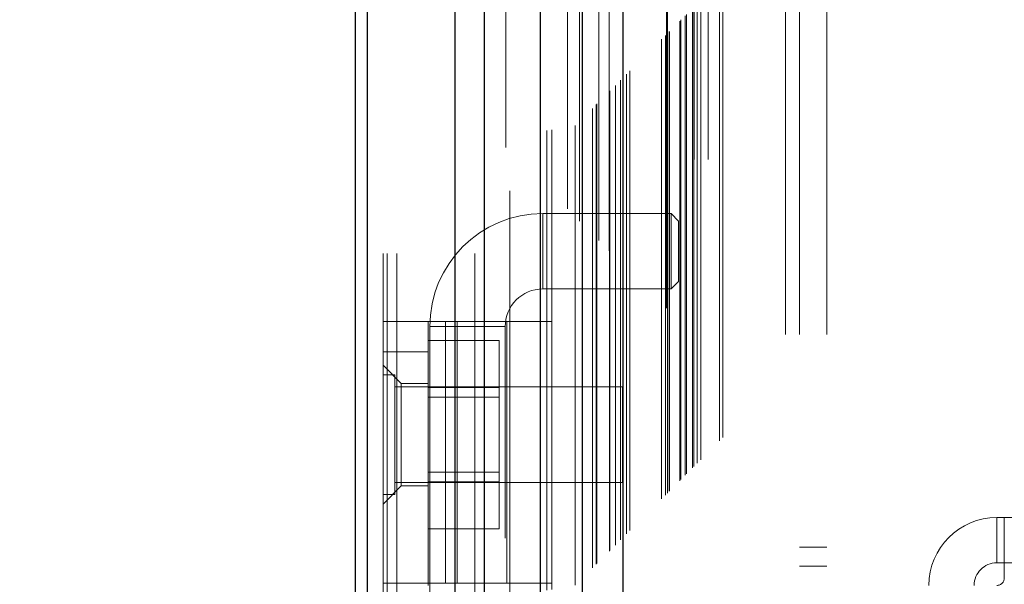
# Model space of a CAD drawing. Header units: inches. Extents: x 0.2 to 10.8, y 0.2 to 8.2.
# Tile 67 of 123: x 2.774 to 2.988, y 4.926 to 5.049. Entities that reach past the tile are written whole.
import ezdxf

# ---------------------------------------------------------------- set-up
doc = ezdxf.new("R2010")
doc.units = ezdxf.units.IN
doc.header["$MEASUREMENT"] = 0
doc.linetypes.add('HIDDEN', pattern=[0.07500000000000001, 0.05, -0.025])
doc.layers.add('DIMENSIONS', color=140, linetype='Continuous')
doc.styles.add('SLDTEXTSTYLE0', font='TXT', dxfattribs={"width": 0.7})
doc.dimstyles.new('SLDDIMSTYLE0', dxfattribs={"dimtxt": 0.0849609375, "dimasz": 0.13, "dimexe": 0, "dimexo": 0.0625, "dimgap": 0.021240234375, "dimtad": 0, "dimtih": 1, "dimtoh": 1, "dimlfac": 12, "dimrnd": 1e-09, "dimzin": 12, "dimdsep": 46, "dimtxsty": 'SLDTEXTSTYLE0', "dimsah": 1, "dimcen": 0.09, "dimadec": 0, "dimazin": 3, "dimtfac": 1, "dimtofl": 0, "dimtmove": 0, "dimatfit": 3, "dimfxl": 0, "dimfrac": 2, "dimtolj": 1, "dimtzin": 12, "dimarcsym": 0})

# ---------------------------------------------------------------- blocks, each defined once
blk = doc.blocks.new('_D')
at = {"layer": 'DIMENSIONS'}
for p, q in [((3.084471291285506, 5.110801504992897), (2.397717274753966, 5.110801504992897)), ((2.522717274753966, 5.110801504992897), (2.522717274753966, 4.323254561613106)), ((2.361143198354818, 4.169203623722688), (2.332613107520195, 4.169203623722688)), ((2.332613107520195, 4.169203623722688), (2.332613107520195, 4.034172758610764)), ((2.684291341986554, 4.169203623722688), (2.712821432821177, 4.169203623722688)), ((2.712821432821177, 4.169203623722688), (2.712821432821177, 4.034172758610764)), ((2.332613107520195, 4.034172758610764), (2.361143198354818, 4.034172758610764)), ((2.712821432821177, 4.034172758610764), (2.684291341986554, 4.034172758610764)), ((2.522717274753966, 3.120523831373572), (2.522717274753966, 4.015152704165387)), ((3.084471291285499, 3.120523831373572), (2.397717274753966, 3.120523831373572))]:
    blk.add_line(p, q, dxfattribs=at)
for points in [[(2.522717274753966, 5.110801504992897), (2.502717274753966, 4.980801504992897), (2.542717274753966, 4.980801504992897)], [(2.522717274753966, 3.120523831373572), (2.542717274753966, 3.250523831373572), (2.502717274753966, 3.250523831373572)]]:
    blk.add_solid(points, dxfattribs=at)
at = {"layer": 'DIMENSIONS', "char_height": 0.08333333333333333, "attachment_point": 1, "style": 'SLDTEXTSTYLE0'}
for s, insert in [('23.88', (2.361143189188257, 4.295645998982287)), ('606.6', (2.361143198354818, 4.141595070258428))]:
    blk.add_mtext(s, dxfattribs=dict(at, insert=insert))

msp = doc.modelspace()

# ---------------------------------------------------------------- linework, layer by layer
at = {"color": 7, "linetype": 'HIDDEN', "lineweight": 18}
for p, q in [((2.855755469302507, 2.897754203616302), (2.855755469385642, 5.638935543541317)), ((2.852755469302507, 2.897754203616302), (2.852755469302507, 5.342901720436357)), ((2.853634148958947, 2.897754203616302), (2.853634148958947, 5.342403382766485)), ((2.855755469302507, 2.897754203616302), (2.85575546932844, 5.341405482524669)), ((2.8727101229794, 2.897754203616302), (2.872710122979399, 5.333429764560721)), ((2.874831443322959, 2.897754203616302), (2.874831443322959, 5.333170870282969)), ((2.879453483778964, 5.320848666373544), (2.879453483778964, 2.910473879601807)), ((2.880377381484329, 2.911388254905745), (2.880377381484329, 5.319937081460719)), ((2.888380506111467, 2.924550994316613), (2.888380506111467, 5.306774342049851)), ((2.889513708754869, 2.92465789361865), (2.889513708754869, 5.306667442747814)), ((2.892880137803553, 5.307466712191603), (2.892880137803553, 2.923858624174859)), ((2.894582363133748, 2.925593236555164), (2.894582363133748, 5.305732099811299)), ((2.895487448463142, 5.30482645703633), (2.895487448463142, 2.926496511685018)), ((2.898332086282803, 2.929342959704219), (2.898332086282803, 5.301982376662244)), ((2.89914605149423, 2.930156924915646), (2.89914605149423, 5.301168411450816)), ((2.899295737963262, 2.930306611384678), (2.899295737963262, 5.301018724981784)), ((2.899702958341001, 5.30062068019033), (2.899702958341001, 2.930716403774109)), ((2.901964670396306, 5.298382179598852), (2.901964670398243, 2.932943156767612)), ((2.901995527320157, 2.933004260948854), (2.901995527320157, 5.298322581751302)), ((2.902129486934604, 2.93314036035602), (2.902129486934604, 5.298184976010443)), ((2.903323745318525, 2.934337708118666), (2.903323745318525, 5.296986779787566)), ((2.904448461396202, 2.935459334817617), (2.904448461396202, 5.295866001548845)), ((2.9049190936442, 5.295437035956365), (2.904919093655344, 2.935888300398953)), ((2.905750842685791, 2.936761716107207), (2.905750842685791, 5.294563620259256)), ((2.906481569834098, 2.937492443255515), (2.906481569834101, 5.293832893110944)), ((2.913365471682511, 2.944376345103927), (2.913365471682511, 5.286948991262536)), ((2.914198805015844, 2.94520967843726), (2.914198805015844, 5.286115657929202)), ((2.914615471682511, 5.285698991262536), (2.914615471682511, 2.945626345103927)), ((2.914615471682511, 2.945626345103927), (2.914615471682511, 5.285698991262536)), ((2.915032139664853, 2.946043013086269), (2.915032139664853, 5.285282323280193)), ((2.915079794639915, 2.946073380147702), (2.915079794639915, 5.285239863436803)), ((2.917323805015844, 2.948334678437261), (2.917323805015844, 5.282990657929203)), ((2.917323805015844, 2.948334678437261), (2.917323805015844, 5.282990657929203)), ((2.917564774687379, 2.948575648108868), (2.917564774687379, 5.282749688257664)), ((2.918493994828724, 2.949504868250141), (2.918493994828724, 5.281820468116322)), ((2.918782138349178, 2.949793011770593), (2.918782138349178, 5.281532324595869)), ((2.920404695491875, 2.951396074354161), (2.920404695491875, 5.279927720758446)), ((2.921111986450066, 2.952122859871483), (2.921111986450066, 5.27920247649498)), ((2.921885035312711, 2.952895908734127), (2.921885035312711, 5.278429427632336)), ((2.925975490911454, 2.956986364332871), (2.925975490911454, 5.274338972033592)), ((2.926703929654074, 2.957717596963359), (2.926703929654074, 5.273628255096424)), ((2.94033880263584, 2.980170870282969), (2.94033880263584, 5.251087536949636)), ((2.94033880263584, 2.980170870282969), (2.94033880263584, 5.251087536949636)), ((2.94333880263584, 2.980170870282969), (2.94333880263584, 5.251087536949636)), ((2.94933880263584, 2.980170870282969), (2.94933880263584, 5.251087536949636)), ((2.914471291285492, 3.018204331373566), (2.914471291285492, 5.213120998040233)), ((2.920471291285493, 3.018204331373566), (2.920471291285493, 5.213120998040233)), ((2.923471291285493, 3.018204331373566), (2.923471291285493, 5.213120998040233)), ((2.923471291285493, 3.018204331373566), (2.923471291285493, 5.213120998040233)), ((2.887532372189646, 4.990060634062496), (2.887532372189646, 5.006464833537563)), ((2.915419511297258, 5.006464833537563), (2.887532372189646, 5.006464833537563)), ((2.915419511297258, 5.006464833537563), (2.915419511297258, 4.990060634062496)), ((2.917059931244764, 5.004824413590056), (2.915419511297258, 5.006464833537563)), ((2.917059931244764, 5.004824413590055), (2.917059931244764, 4.991701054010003)), ((2.915419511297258, 4.990060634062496), (2.917059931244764, 4.991701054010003)), ((2.887532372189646, 4.990060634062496), (2.915419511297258, 4.990060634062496)), ((2.852755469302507, 4.982960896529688), (2.889500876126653, 4.982960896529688)), ((2.862597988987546, 4.92603832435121), (2.862597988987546, 4.982960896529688)), ((2.866372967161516, 4.92603832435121), (2.866372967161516, 4.982960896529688)), ((2.868920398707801, 4.982960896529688), (2.868920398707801, 4.92603832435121)), ((2.879658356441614, 4.92603832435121), (2.879658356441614, 4.982960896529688)), ((2.889500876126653, 4.92603832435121), (2.889500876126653, 4.982960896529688)), ((2.862926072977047, 4.981858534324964), (2.879330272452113, 4.981858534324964)), ((2.862926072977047, 4.981858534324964), (2.862926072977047, 4.735795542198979)), ((2.879330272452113, 4.735795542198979), (2.879330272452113, 4.981858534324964)), ((2.862597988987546, 4.978833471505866), (2.878014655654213, 4.978833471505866)), ((2.878014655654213, 4.968585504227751), (2.878014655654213, 4.978833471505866)), ((2.852755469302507, 4.976399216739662), (2.862597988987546, 4.976399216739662)), ((2.856692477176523, 4.969509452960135), (2.852755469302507, 4.97344646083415)), ((2.855359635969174, 4.971358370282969), (2.852755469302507, 4.971358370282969)), ((2.855359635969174, 4.945316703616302), (2.855359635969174, 4.971358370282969)), ((2.90483880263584, 4.968754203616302), (2.855359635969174, 4.968754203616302)), ((2.856692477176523, 4.969509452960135), (2.856692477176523, 4.95835459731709)), ((2.862597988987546, 4.969509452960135), (2.856692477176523, 4.969509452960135)), ((2.862597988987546, 4.968585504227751), (2.878014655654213, 4.968585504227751)), ((2.878014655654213, 4.94808956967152), (2.878014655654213, 4.968585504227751)), ((2.90483880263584, 4.947920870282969), (2.90483880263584, 4.968754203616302)), ((2.878014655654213, 4.966500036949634), (2.862597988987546, 4.966500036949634)), ((2.856692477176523, 4.95835459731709), (2.856692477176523, 4.947199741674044)), ((2.862597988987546, 4.950175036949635), (2.878014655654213, 4.950175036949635)), ((2.852755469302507, 4.943262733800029), (2.856692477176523, 4.947199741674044)), ((2.855359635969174, 4.947920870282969), (2.90483880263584, 4.947920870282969)), ((2.856692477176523, 4.947199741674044), (2.862597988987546, 4.947199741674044)), ((2.862597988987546, 4.94808956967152), (2.878014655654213, 4.94808956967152)), ((2.878014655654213, 4.937841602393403), (2.878014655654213, 4.94808956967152)), ((2.852755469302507, 4.945316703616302), (2.855359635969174, 4.945316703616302)), ((2.986285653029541, 4.940309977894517), (2.986285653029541, 4.930467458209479)), ((2.986285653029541, 4.940309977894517), (2.987926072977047, 4.940309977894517)), ((2.987926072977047, 4.937029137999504), (2.987926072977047, 4.940309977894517)), ((2.987926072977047, 4.940309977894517), (2.989566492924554, 4.940309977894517)), ((2.862597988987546, 4.937841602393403), (2.878014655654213, 4.937841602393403)), ((2.987926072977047, 4.937029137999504), (2.987926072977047, 4.927186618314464)), ((2.94933880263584, 4.933879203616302), (2.94333880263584, 4.933879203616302)), ((2.94333880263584, 4.929712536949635), (2.94933880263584, 4.929712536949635)), ((2.987926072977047, 4.930467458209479), (2.986285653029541, 4.930467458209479)), ((2.989566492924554, 4.930467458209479), (2.987926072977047, 4.930467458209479)), ((2.889500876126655, 4.92603832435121), (2.852755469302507, 4.92603832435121)), ((2.862597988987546, 4.92603832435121), (2.862597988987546, 4.925546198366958))]:
    msp.add_line(p, q, dxfattribs=at)
at = {"color": 7, "linetype": 'Continuous', "lineweight": 25}
for p, q in [((2.846755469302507, 2.897754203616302), (2.846755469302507, 5.34358365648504)), ((2.849391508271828, 2.897754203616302), (2.849391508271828, 5.342403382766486)), ((2.86846748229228, 2.897754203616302), (2.868467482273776, 5.333429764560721)), ((2.874831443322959, 2.897754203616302), (2.874831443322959, 5.333170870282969)), ((2.886971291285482, 5.307466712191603), (2.886971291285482, 2.923858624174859)), ((2.896055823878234, 5.298382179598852), (2.896055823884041, 2.932943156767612)), ((2.904919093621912, 5.295437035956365), (2.904919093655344, 2.935888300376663))]:
    msp.add_line(p, q, dxfattribs=at)
at = {"color": 7, "linetype": 'HIDDEN', "lineweight": 18, "flags": 128}
msp.add_lwpolyline([(2.914411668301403, 5.285887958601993), (2.914412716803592, 4.090630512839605), (2.914411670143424, 2.945444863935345)], dxfattribs=at)
at = {"color": 7, "linetype": 'HIDDEN', "lineweight": 18}
for centre, radius, start, end in [((2.887532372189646, 4.981858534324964), 0.02460629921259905, 90, 180), ((2.887532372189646, 4.981858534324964), 0.008202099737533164, 90, 180), ((2.986285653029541, 4.925546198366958), 0.01476377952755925, 90, 180), ((2.986285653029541, 4.925546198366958), 0.004921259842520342, 90, 180), ((2.986285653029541, 4.927186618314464), 0.001640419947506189, 270.0000000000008, 0)]:
    msp.add_arc(centre, radius, start, end, dxfattribs=at)
msp.add_open_spline([(2.92008205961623, 2.951101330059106), (2.920079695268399, 2.956053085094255), (2.920074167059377, 2.967631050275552), (2.92007717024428, 2.985946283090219), (2.920078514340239, 3.005835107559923), (2.920077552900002, 3.034534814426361), (2.920077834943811, 3.071954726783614), (2.920077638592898, 3.158064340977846), (2.920077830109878, 3.327333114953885), (2.920077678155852, 3.657209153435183), (2.920077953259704, 4.160525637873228), (2.92007705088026, 4.679570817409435), (2.920078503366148, 5.029711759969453), (2.920077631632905, 5.15833076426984), (2.920077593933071, 5.17971500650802), (2.920078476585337, 5.201200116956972), (2.920077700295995, 5.222827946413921), (2.920074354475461, 5.243734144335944), (2.920080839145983, 5.262422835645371), (2.920089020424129, 5.27427885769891), (2.920101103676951, 5.279766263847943), (2.92010208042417, 5.280209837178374)], degree=3, knots=[0, 0, 0, 0, 0.006378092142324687, 0.01491296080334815, 0.02359086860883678, 0.03199582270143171, 0.05187951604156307, 0.0717894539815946, 0.1429090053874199, 0.269905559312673, 0.4966851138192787, 0.7912040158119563, 0.9384598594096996, 0.9476829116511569, 0.9568712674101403, 0.9660037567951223, 0.9753567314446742, 0.9847289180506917, 0.9929319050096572, 0.9994286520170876, 1, 1, 1, 1], dxfattribs=at)

# ---------------------------------------------------------------- dimensions: what is measured, and where the dimension line sits
at = {"layer": 'DIMENSIONS'}
dim = msp.add_linear_dim(base=(2.522717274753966, 3.120523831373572), p1=(3.134471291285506, 5.110801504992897), p2=(3.134471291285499, 3.120523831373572), angle=90.0000000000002, dimstyle='SLDDIMSTYLE0', dxfattribs=at)
dim.commit()
dim.dimension.update_dxf_attribs({"geometry": '_D', "text_midpoint": (2.522717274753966, 4.169203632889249), "dimtype": 160})

doc.saveas('drawing.dxf')
